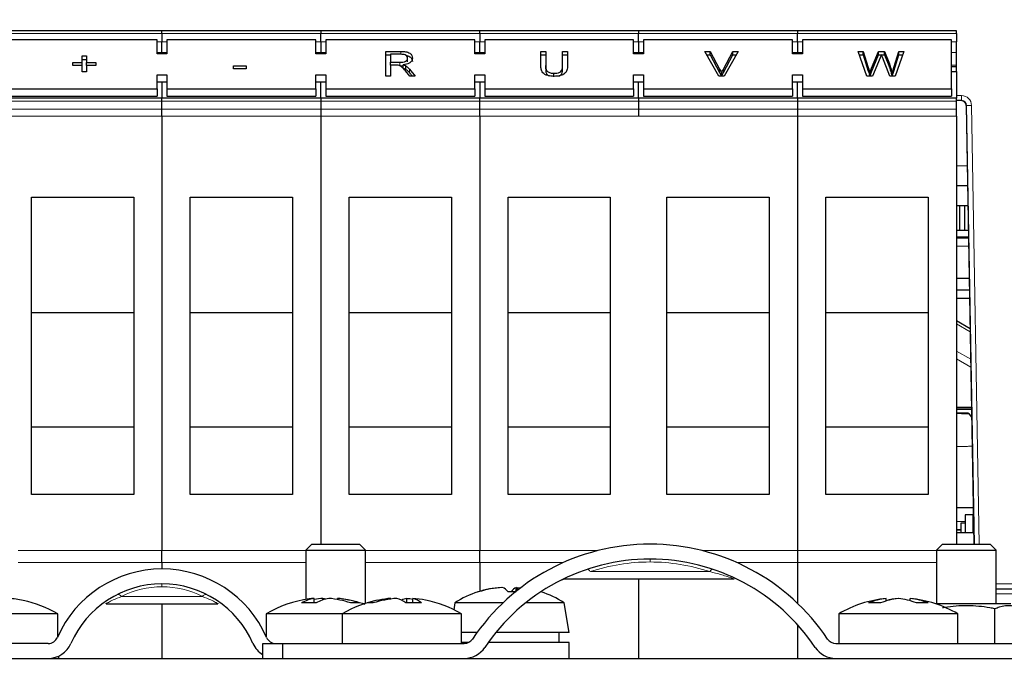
# Paper-space layout 'Blatt5' of a CAD drawing. Header units: millimetres. Extents: x 5 to 418, y 2 to 292.
# Tile 10 of 29: x 208 to 275, y 146 to 190. Entities that reach past the tile are written whole.
import ezdxf

# ---------------------------------------------------------------- set-up
doc = ezdxf.new("R2010")
doc.units = ezdxf.units.MM
doc.layers.add('SLD-0', color=7, linetype='Continuous')
doc.styles.add('SLDTEXTSTYLE0', font='TXT', dxfattribs={"width": 0.605})
doc.dimstyles.new('SLDDIMSTYLE4', dxfattribs={"dimtxt": 4.10931, "dimasz": 3.302, "dimexe": 0, "dimexo": 0.0625, "dimgap": 1.027327, "dimtad": 1, "dimlfac": 1.5, "dimrnd": 1e-09, "dimzin": 12, "dimdsep": 46, "dimtxsty": 'SLDTEXTSTYLE0', "dimsah": 1, "dimcen": 0.09, "dimadec": 0, "dimazin": 3, "dimtfac": 1, "dimtofl": 0, "dimtmove": 0, "dimatfit": 3, "dimfxl": 1, "dimfrac": 2, "dimtolj": 1, "dimtzin": 12, "dimarcsym": 0})

# ---------------------------------------------------------------- blocks, each defined once
blk = doc.blocks.new('_D_22')
at = {"layer": 'SLD-0', "color": 7}
for p, q in [((125.674, 135.231), (125.674, 269.424)), ((310.341, 135.218), (310.341, 269.424)), ((310.341, 268.424), (125.674, 268.424))]:
    blk.add_line(p, q, dxfattribs=at)
for points in [[(125.674, 268.424), (128.976, 267.916), (128.976, 268.932)], [(310.341, 268.424), (307.039, 268.932), (307.039, 267.916)]]:
    blk.add_solid(points, dxfattribs=at)
at = {"layer": 'SLD-0', "color": 7, "insert": (213.304, 273.881), "char_height": 4.2333, "attachment_point": 1, "style": 'SLDTEXTSTYLE0'}
blk.add_mtext('277', dxfattribs=at)

psp = doc.layouts.new('Blatt5')

# ---------------------------------------------------------------- linework, layer by layer
at = {"color": 7, "linetype": 'Continuous', "lineweight": 25}
for p, q in [((218.0077, 188.7969), (207.341, 188.7969)), ((218.0077, 188.6017), (218.0077, 188.7969)), ((228.6744, 188.7969), (218.0077, 188.7969)), ((218.0077, 188.6017), (218.0077, 188.0494)), ((239.341, 188.7969), (228.6744, 188.7969)), ((228.6744, 188.7969), (228.6744, 188.6017)), ((228.6744, 188.0494), (228.6744, 188.6017)), ((239.341, 188.6017), (239.341, 188.7969)), ((250.0077, 188.7969), (239.341, 188.7969)), ((239.341, 188.6017), (239.341, 188.0494)), ((260.6744, 188.7969), (250.0077, 188.7969)), ((250.0077, 188.7969), (250.0077, 188.6017)), ((250.0077, 188.0494), (250.0077, 188.6017)), ((271.341, 188.7969), (260.6744, 188.7969)), ((260.6744, 188.7969), (260.6744, 188.6017)), ((260.6744, 188.0494), (260.6744, 188.6017)), ((271.341, 188.6017), (271.341, 188.7969)), ((271.341, 188.6017), (271.341, 188.0494)), ((217.6744, 188.1849), (207.6744, 188.1849)), ((217.6744, 187.2421), (217.6744, 188.1849)), ((218.0077, 187.3361), (218.0077, 188.0494)), ((218.341, 188.1849), (218.341, 187.2421)), ((228.341, 188.1849), (218.341, 188.1849)), ((228.341, 187.2421), (228.341, 188.1849)), ((228.6744, 188.0494), (228.6744, 187.3361)), ((229.0077, 188.1849), (229.0077, 187.2421)), ((239.0077, 188.1849), (229.0077, 188.1849)), ((239.0077, 187.2421), (239.0077, 188.1849)), ((239.341, 187.3361), (239.341, 188.0494)), ((239.6744, 188.1849), (239.6744, 187.2421)), ((249.6744, 188.1849), (239.6744, 188.1849)), ((249.6744, 187.2421), (249.6744, 188.1849)), ((250.0077, 188.0494), (250.0077, 187.3361)), ((250.341, 188.1849), (250.341, 187.2421)), ((260.341, 188.1849), (250.341, 188.1849)), ((260.341, 187.2421), (260.341, 188.1849)), ((260.6744, 188.0494), (260.6744, 187.3361)), ((261.0077, 188.1849), (261.0077, 187.2421)), ((271.0077, 188.1849), (261.0077, 188.1849)), ((271.0077, 184.8851), (271.0077, 188.1849)), ((271.341, 187.3361), (271.341, 188.0494)), ((212.6592, 187.1072), (212.9284, 187.1072)), ((212.6592, 186.663), (212.6592, 187.1072)), ((212.9284, 187.1072), (212.9284, 186.663)), ((218.341, 187.2421), (217.6744, 187.2421)), ((218.0077, 187.2421), (218.0077, 187.3361)), ((229.0077, 187.2421), (228.341, 187.2421)), ((228.6744, 187.3361), (228.6744, 187.2421)), ((233.031, 187.4034), (234.0434, 187.4034)), ((233.031, 185.7535), (233.031, 187.4034)), ((233.031, 187.1677), (233.36, 187.1677)), ((233.36, 187.213), (233.36, 186.6842)), ((234.0555, 187.213), (233.36, 187.213)), ((239.6744, 187.2421), (239.0077, 187.2421)), ((239.341, 187.2421), (239.341, 187.3361)), ((243.4412, 187.4034), (243.7703, 187.4034)), ((243.4412, 186.4541), (243.4412, 187.4034)), ((243.4412, 187.1677), (243.7703, 187.1677)), ((243.7703, 187.4034), (243.7703, 186.4651)), ((244.907, 187.4034), (245.2361, 187.4034)), ((244.907, 186.4651), (244.907, 187.4034)), ((244.907, 187.1677), (245.2361, 187.1677)), ((245.2361, 187.4034), (245.2361, 186.4541)), ((250.341, 187.2421), (249.6744, 187.2421)), ((250.0077, 187.3361), (250.0077, 187.2421)), ((254.4521, 187.4034), (254.8087, 187.4034)), ((255.393, 185.7535), (254.4521, 187.4034)), ((254.5865, 187.1677), (254.8087, 187.1677)), ((254.8087, 187.4034), (255.4435, 186.2208)), ((254.8087, 187.1677), (254.8087, 187.4034)), ((254.8087, 187.1677), (255.4435, 185.9851)), ((255.6982, 186.2208), (256.3344, 187.4034)), ((255.6982, 185.9851), (256.3344, 187.1677)), ((256.691, 187.4034), (255.7496, 185.7535)), ((256.3344, 187.4034), (256.691, 187.4034)), ((256.3344, 187.1677), (256.3344, 187.4034)), ((256.3344, 187.1677), (256.5565, 187.1677)), ((261.0077, 187.2421), (260.341, 187.2421)), ((260.6744, 187.3361), (260.6744, 187.2421)), ((264.7404, 187.4034), (265.0802, 187.4034)), ((265.3279, 185.7535), (264.7404, 187.4034)), ((264.8243, 187.1677), (265.0802, 187.1677)), ((265.0802, 187.4034), (265.4265, 186.3183)), ((265.0802, 187.1677), (265.0802, 187.4034)), ((265.0802, 187.1677), (265.4265, 186.0826)), ((265.6532, 186.2773), (266.1141, 187.4034)), ((265.6532, 186.0416), (266.1141, 187.1677)), ((266.1141, 187.4034), (266.51, 187.4034)), ((266.1141, 187.1677), (266.1141, 187.4034)), ((266.1141, 187.1677), (266.296, 187.1677)), ((266.3249, 187.1677), (266.51, 187.1677)), ((266.51, 187.4034), (266.8433, 186.5768)), ((266.51, 187.1677), (266.51, 187.4034)), ((266.51, 187.1677), (266.8433, 186.3411)), ((267.1373, 186.3246), (267.4818, 187.4034)), ((267.1373, 186.0889), (267.4818, 187.1677)), ((267.8216, 187.4034), (267.2336, 185.7535)), ((267.4818, 187.4034), (267.8216, 187.4034)), ((267.4818, 187.1677), (267.4818, 187.4034)), ((267.4818, 187.1677), (267.7376, 187.1677)), ((271.341, 186.475), (271.341, 187.3361)), ((212.031, 186.663), (212.6592, 186.663)), ((212.031, 186.4727), (212.031, 186.663)), ((212.6592, 186.4727), (212.031, 186.4727)), ((212.6592, 186.8715), (212.9284, 186.8715)), ((212.6592, 186.4727), (212.6592, 186.663)), ((212.6592, 186.0284), (212.6592, 186.4727)), ((212.9284, 186.663), (213.5566, 186.663)), ((212.9284, 186.4727), (212.9284, 186.663)), ((213.5566, 186.4727), (212.9284, 186.4727)), ((212.9284, 186.4727), (212.9284, 186.0284)), ((213.5566, 186.663), (213.5566, 186.4727)), ((222.8002, 186.4303), (223.6677, 186.4303)), ((222.8002, 186.24), (222.8002, 186.4303)), ((223.6677, 186.4303), (223.6677, 186.24)), ((233.36, 186.6842), (233.985, 186.6842)), ((233.36, 186.4938), (233.36, 186.6842)), ((233.697, 186.4938), (233.36, 186.4938)), ((233.36, 186.4938), (233.36, 185.7535)), ((234.207, 186.2793), (234.207, 186.515)), ((234.3883, 186.198), (234.3883, 186.4337)), ((234.4968, 186.7178), (234.4968, 186.9535)), ((243.7703, 186.2294), (243.7703, 186.4651)), ((244.907, 186.2294), (244.907, 186.4651)), ((266.2225, 186.9879), (265.7173, 185.7535)), ((266.8718, 185.7535), (266.3843, 187.0144)), ((266.8433, 186.3411), (266.8433, 186.5768)), ((271.341, 186.4028), (271.341, 186.475)), ((212.9284, 186.0284), (212.6592, 186.0284)), ((217.6744, 185.8279), (218.341, 185.8279)), ((217.6744, 184.8851), (217.6744, 185.8279)), ((218.341, 185.8279), (218.341, 184.8851)), ((223.6677, 186.24), (222.8002, 186.24)), ((228.341, 185.8279), (229.0077, 185.8279)), ((228.341, 184.8851), (228.341, 185.8279)), ((229.0077, 185.8279), (229.0077, 184.8851)), ((234.6398, 185.7535), (234.3491, 186.1018)), ((234.6342, 186.2089), (235.017, 185.7535)), ((234.6342, 185.9732), (234.8189, 185.7535)), ((239.0077, 185.8279), (239.6744, 185.8279)), ((239.0077, 184.8851), (239.0077, 185.8279)), ((239.6744, 185.8279), (239.6744, 184.8851)), ((244.3186, 185.7081), (244.3186, 185.9438)), ((249.6744, 185.8279), (250.341, 185.8279)), ((249.6744, 184.8851), (249.6744, 185.8279)), ((250.341, 185.8279), (250.341, 184.8851)), ((255.5716, 185.7535), (255.5716, 185.9544)), ((260.341, 185.8279), (261.0077, 185.8279)), ((260.341, 184.8851), (260.341, 185.8279)), ((261.0077, 185.8279), (261.0077, 184.8851)), ((265.5331, 185.7535), (265.5331, 185.9842)), ((267.0288, 185.7535), (267.0288, 185.9842)), ((271.0077, 186.4028), (271.341, 186.4028)), ((271.0077, 186.0577), (271.341, 186.0577)), ((271.341, 186.0577), (271.341, 186.4028)), ((271.341, 186.0577), (271.341, 184.2731)), ((217.6744, 185.3565), (218.341, 185.3565)), ((218.0077, 185.3565), (218.0077, 184.2731)), ((228.341, 185.3565), (229.0077, 185.3565)), ((228.6744, 184.2731), (228.6744, 185.3565)), ((233.36, 185.7535), (233.031, 185.7535)), ((235.017, 185.7535), (234.6398, 185.7535)), ((239.0077, 185.3565), (239.6744, 185.3565)), ((239.341, 185.3565), (239.341, 184.2731)), ((249.6744, 185.3565), (250.341, 185.3565)), ((250.0077, 184.2731), (250.0077, 185.3565)), ((255.7496, 185.7535), (255.393, 185.7535)), ((260.341, 185.3565), (261.0077, 185.3565)), ((260.6744, 184.2731), (260.6744, 185.3565)), ((265.7173, 185.7535), (265.3279, 185.7535)), ((267.2336, 185.7535), (266.8718, 185.7535)), ((207.6744, 184.8851), (217.6744, 184.8851)), ((217.6744, 184.8851), (217.6744, 184.4137)), ((218.341, 184.8851), (228.341, 184.8851)), ((218.341, 184.8851), (218.341, 184.4137)), ((228.341, 184.8851), (228.341, 184.4137)), ((229.0077, 184.8851), (239.0077, 184.8851)), ((229.0077, 184.8851), (229.0077, 184.4137)), ((239.0077, 184.8851), (239.0077, 184.4137)), ((239.6744, 184.8851), (249.6744, 184.8851)), ((239.6744, 184.8851), (239.6744, 184.4137)), ((249.6744, 184.8851), (249.6744, 184.4137)), ((250.341, 184.8851), (260.341, 184.8851)), ((250.341, 184.8851), (250.341, 184.4137)), ((260.341, 184.8851), (260.341, 184.4137)), ((261.0077, 184.8851), (271.0077, 184.8851)), ((261.0077, 184.8851), (261.0077, 184.4137)), ((271.0077, 184.8851), (271.0077, 184.4137)), ((218.0077, 184.2731), (207.341, 184.2731)), ((207.6744, 184.4137), (217.6744, 184.4137)), ((228.6744, 184.2731), (218.0077, 184.2731)), ((218.0077, 184.0778), (218.0077, 184.2731)), ((218.0077, 183.5255), (218.0077, 184.0778)), ((218.341, 184.4137), (228.341, 184.4137)), ((239.341, 184.2731), (228.6744, 184.2731)), ((228.6744, 184.2731), (228.6744, 184.0778)), ((228.6744, 184.0778), (228.6744, 183.5255)), ((229.0077, 184.4137), (239.0077, 184.4137)), ((250.0077, 184.2731), (239.341, 184.2731)), ((239.341, 184.0778), (239.341, 184.2731)), ((239.341, 183.5255), (239.341, 184.0778)), ((239.6744, 184.4137), (249.6744, 184.4137)), ((260.6744, 184.2731), (250.0077, 184.2731)), ((250.0077, 184.2731), (250.0077, 184.0778)), ((250.0077, 184.0778), (250.0077, 183.5255)), ((250.341, 184.4137), (260.341, 184.4137)), ((271.341, 184.2731), (260.6744, 184.2731)), ((260.6744, 184.2731), (260.6744, 184.0778)), ((260.6744, 184.0778), (260.6744, 183.5255)), ((261.0077, 184.4137), (271.0077, 184.4137)), ((271.341, 184.0778), (271.341, 184.2731)), ((271.6935, 184.1025), (271.341, 184.1025)), ((271.341, 183.5255), (271.341, 184.0778)), ((218.0077, 183.0541), (218.0077, 183.5255)), ((228.6744, 183.5255), (228.6744, 183.0541)), ((239.341, 183.0541), (239.341, 183.5255)), ((250.0077, 183.5255), (250.0077, 183.0541)), ((260.6744, 183.5255), (260.6744, 183.0541)), ((271.341, 183.0541), (271.341, 183.5255)), ((272.0014, 183.775), (272.5246, 154.3303)), ((218.0077, 183.0541), (218.0077, 153.8997)), ((228.6744, 183.0541), (228.6744, 154.3303)), ((239.341, 183.0541), (239.341, 153.8997)), ((260.6744, 183.0541), (260.6744, 153.8997)), ((271.341, 183.0541), (271.341, 154.3303)), ((271.341, 178.3969), (272.097, 178.3969)), ((209.241, 177.6223), (216.1077, 177.6223)), ((209.241, 157.6636), (209.241, 177.6223)), ((216.1077, 177.6223), (216.1077, 157.6636)), ((219.9077, 177.6223), (226.7744, 177.6223)), ((219.9077, 157.6636), (219.9077, 177.6223)), ((226.7744, 177.6223), (226.7744, 157.6636)), ((230.5744, 177.6223), (237.441, 177.6223)), ((230.5744, 157.6636), (230.5744, 177.6223)), ((237.441, 177.6223), (237.441, 157.6636)), ((241.241, 177.6223), (248.1077, 177.6223)), ((241.241, 157.6636), (241.241, 177.6223)), ((248.1077, 177.6223), (248.1077, 157.6636)), ((251.9077, 177.6223), (258.7744, 177.6223)), ((251.9077, 157.6636), (251.9077, 177.6223)), ((258.7744, 177.6223), (258.7744, 157.6636)), ((262.5744, 157.6636), (262.5744, 177.6223)), ((262.5744, 177.6223), (269.441, 177.6223)), ((269.441, 177.6223), (269.441, 157.6636)), ((271.341, 177.0636), (272.1207, 177.0636)), ((271.56, 177.0636), (271.56, 175.3969)), ((271.8934, 177.0636), (271.8934, 175.3969)), ((271.56, 175.3969), (271.341, 175.3969)), ((271.8934, 175.3969), (271.56, 175.3969)), ((272.1503, 175.3969), (271.8934, 175.3969)), ((272.1586, 174.93), (271.341, 174.93)), ((271.341, 174.93), (272.1586, 174.93)), ((271.341, 172.1969), (272.2071, 172.1969)), ((271.341, 171.3969), (272.2214, 171.3969)), ((272.2314, 170.8303), (271.341, 170.8303)), ((216.1077, 169.8636), (209.241, 169.8636)), ((226.7744, 169.8636), (219.9077, 169.8636)), ((237.441, 169.8636), (230.5744, 169.8636)), ((248.1077, 169.8636), (241.241, 169.8636)), ((258.7744, 169.8636), (251.9077, 169.8636)), ((269.441, 169.8636), (262.5744, 169.8636)), ((272.2676, 168.7931), (271.341, 169.3175)), ((272.3623, 163.4636), (271.341, 163.4636)), ((272.1729, 163.0947), (272.3738, 162.8156)), ((272.1729, 163.0947), (272.1729, 163.0947)), ((209.241, 162.2024), (216.1077, 162.2024)), ((219.9077, 162.2024), (226.7744, 162.2024)), ((230.5744, 162.2024), (237.441, 162.2024)), ((241.241, 162.2024), (248.1077, 162.2024)), ((251.9077, 162.2024), (258.7744, 162.2024)), ((262.5744, 162.2024), (269.441, 162.2024)), ((216.1077, 157.6636), (209.241, 157.6636)), ((226.7744, 157.6636), (219.9077, 157.6636)), ((237.441, 157.6636), (230.5744, 157.6636)), ((248.1077, 157.6636), (241.241, 157.6636)), ((258.7744, 157.6636), (251.9077, 157.6636)), ((269.441, 157.6636), (262.5744, 157.6636)), ((271.941, 156.3036), (271.941, 155.1036)), ((272.441, 156.3036), (271.941, 156.3036)), ((272.441, 156.3036), (272.441, 155.1036)), ((272.441, 156.3036), (272.4895, 156.3036)), ((271.6577, 155.1036), (271.6577, 155.7703)), ((271.6577, 155.7703), (271.941, 155.7703)), ((271.341, 155.1036), (272.5109, 155.1036)), ((228.0744, 154.3303), (227.6744, 153.9303)), ((228.0744, 154.3303), (231.2744, 154.3303)), ((231.6744, 153.9303), (231.2744, 154.3303)), ((270.4077, 154.3303), (270.0077, 153.9303)), ((270.4077, 154.3303), (273.6077, 154.3303)), ((274.0077, 153.9303), (273.6077, 154.3303)), ((218.0077, 153.0983), (218.0077, 153.8997)), ((227.6744, 153.9303), (227.6744, 150.6184)), ((227.6744, 153.9303), (231.6744, 153.9303)), ((231.6744, 150.3512), (231.6744, 153.9303)), ((239.341, 153.0983), (239.341, 153.8997)), ((260.6744, 153.8997), (260.6744, 153.0983)), ((270.0077, 153.9303), (270.0077, 150.3303)), ((270.0077, 153.9303), (274.0077, 153.9303)), ((274.0077, 150.3303), (274.0077, 153.9303)), ((218.0077, 153.0983), (218.0077, 152.6636)), ((239.341, 153.0983), (239.341, 151.1631)), ((260.6744, 153.0983), (260.6744, 150.362)), ((240.7816, 151.4179), (240.7805, 151.4242)), ((241.7743, 151.1523), (241.8137, 151.4242)), ((241.9015, 151.4242), (242.1004, 151.4077)), ((245.1182, 151.9969), (256.4278, 151.9969)), ((250.0077, 151.9969), (250.0077, 146.6636)), ((274.0077, 151.3303), (278.6907, 151.3303)), ((214.2485, 150.3303), (221.7672, 150.3303)), ((218.0077, 150.3303), (218.0077, 146.6636)), ((228.2321, 150.3902), (228.2321, 150.69)), ((228.8062, 150.593), (228.8062, 150.69)), ((229.7833, 150.6144), (229.7833, 150.69)), ((231.6097, 150.3303), (231.5057, 150.3303)), ((233.3769, 150.6477), (233.3769, 150.69)), ((234.4366, 150.3856), (234.4366, 150.69)), ((234.8385, 150.402), (234.8385, 150.69)), ((237.6744, 150.3969), (237.5965, 149.9295)), ((240.9111, 150.3969), (237.6744, 150.3969)), ((245.0077, 150.3969), (242.4306, 150.3969)), ((245.341, 148.3969), (245.0077, 150.3969)), ((266.6397, 150.5227), (266.6397, 150.69)), ((267.4342, 150.6886), (267.4342, 150.69)), ((268.2424, 150.5312), (268.2424, 150.69)), ((275.0077, 150.3303), (269.939, 150.3303)), ((211.0077, 149.6585), (203.0077, 149.6585)), ((211.0077, 148.1239), (211.0077, 149.6585)), ((225.0077, 149.6585), (225.0077, 148.1239)), ((230.1077, 149.6585), (225.0077, 149.6585)), ((230.1077, 149.6585), (230.1077, 147.6636)), ((238.1077, 149.6585), (230.1077, 149.6585)), ((238.1077, 147.6636), (238.1077, 149.6585)), ((263.441, 149.6585), (263.441, 147.6636)), ((271.441, 149.6585), (263.441, 149.6585)), ((271.441, 147.6636), (271.441, 149.6585)), ((273.9322, 147.6636), (273.9322, 149.9907)), ((260.6744, 148.9282), (260.6744, 146.6636)), ((239.1604, 148.3969), (238.1077, 148.3969)), ((245.341, 148.3969), (240.4198, 148.3969)), ((244.6744, 147.7303), (244.6744, 148.3969)), ((210.3701, 147.6636), (202.6744, 147.6636)), ((224.7744, 146.6636), (224.7744, 147.6636)), ((224.7744, 147.6636), (226.1077, 147.6636)), ((226.1077, 147.6636), (226.1077, 146.6636)), ((226.1077, 147.6636), (238.3022, 147.6636)), ((238.5928, 147.7303), (238.1077, 147.7303)), ((245.341, 147.7303), (239.9128, 147.7303)), ((245.341, 146.6636), (245.341, 147.7303)), ((263.2466, 147.6636), (275.441, 147.6636)), ((211.0744, 146.7846), (211.0726, 146.8189)), ((211.0744, 146.6636), (211.0744, 146.7846)), ((160.0077, 146.6636), (276.0077, 146.6636))]:
    psp.add_line(p, q, dxfattribs=at)
at = {"color": 7, "linetype": 'Continuous', "lineweight": 18}
for p, q in [((207.341, 188.6017), (218.0077, 188.6017)), ((218.0077, 188.6017), (228.6744, 188.6017)), ((228.6744, 188.6017), (239.341, 188.6017)), ((239.341, 188.6017), (250.0077, 188.6017)), ((250.0077, 188.6017), (260.6744, 188.6017)), ((260.6744, 188.6017), (271.341, 188.6017)), ((218.0077, 188.0494), (217.6744, 188.0494)), ((218.341, 188.0494), (218.0077, 188.0494)), ((228.6744, 188.0494), (228.341, 188.0494)), ((229.0077, 188.0494), (228.6744, 188.0494)), ((239.341, 188.0494), (239.0077, 188.0494)), ((239.6744, 188.0494), (239.341, 188.0494)), ((250.0077, 188.0494), (249.6744, 188.0494)), ((250.341, 188.0494), (250.0077, 188.0494)), ((261.0077, 188.0494), (260.341, 188.0494)), ((271.341, 188.0494), (271.0077, 188.0494)), ((217.6744, 187.3361), (218.0077, 187.3361)), ((218.0077, 187.3361), (218.341, 187.3361)), ((228.341, 187.3361), (228.6744, 187.3361)), ((228.6744, 187.3361), (229.0077, 187.3361)), ((234.0434, 187.213), (234.0434, 187.4034)), ((239.0077, 187.3361), (239.341, 187.3361)), ((239.341, 187.3361), (239.6744, 187.3361)), ((249.6744, 187.3361), (250.0077, 187.3361)), ((250.0077, 187.3361), (250.341, 187.3361)), ((260.341, 187.3361), (260.6744, 187.3361)), ((260.6744, 187.3361), (261.0077, 187.3361)), ((271.0077, 187.3361), (271.341, 187.3361)), ((233.985, 186.4485), (233.985, 186.6842)), ((271.341, 186.475), (271.0077, 186.475)), ((234.6342, 185.9732), (234.6342, 186.2089)), ((255.4435, 185.9851), (255.4435, 186.2208)), ((255.6982, 185.9851), (255.6982, 186.2208)), ((265.4265, 186.0826), (265.4265, 186.3183)), ((265.6532, 186.0416), (265.6532, 186.2773)), ((267.1373, 186.0889), (267.1373, 186.3246)), ((207.341, 184.0778), (218.0077, 184.0778)), ((218.0077, 184.0778), (228.6744, 184.0778)), ((228.6744, 184.0778), (239.341, 184.0778)), ((239.341, 184.0778), (250.0077, 184.0778)), ((250.0077, 184.0778), (260.6744, 184.0778)), ((260.6744, 184.0778), (271.341, 184.0778)), ((271.341, 184.4416), (271.6935, 184.4416)), ((271.6935, 184.4416), (271.6935, 184.1025)), ((272.3604, 183.7866), (272.8838, 154.3303)), ((218.0077, 183.5255), (207.341, 183.5255)), ((228.6744, 183.5255), (218.0077, 183.5255)), ((239.341, 183.5255), (228.6744, 183.5255)), ((250.0077, 183.5255), (239.341, 183.5255)), ((260.6744, 183.5255), (250.0077, 183.5255)), ((271.341, 183.5255), (260.6744, 183.5255)), ((272.0272, 183.775), (272.0014, 183.775)), ((272.5503, 154.3303), (272.0272, 183.775)), ((218.0077, 183.0541), (207.341, 183.0541)), ((228.6744, 183.0541), (218.0077, 183.0541)), ((239.341, 183.0541), (228.6744, 183.0541)), ((250.0077, 183.0541), (239.341, 183.0541)), ((260.6744, 183.0541), (250.0077, 183.0541)), ((271.341, 183.0541), (260.6744, 183.0541)), ((271.341, 179.7303), (272.0733, 179.7303)), ((271.341, 174.8709), (272.1596, 174.8709)), ((271.341, 174.3376), (272.1691, 174.3376)), ((271.341, 169.1138), (272.2713, 168.5873)), ((272.2676, 168.7931), (272.2676, 168.7931)), ((271.341, 167.286), (272.3041, 166.7409)), ((271.341, 166.7683), (272.3134, 166.2179)), ((272.3612, 163.5254), (271.341, 163.5254)), ((271.341, 163.3671), (272.364, 163.3671)), ((271.341, 156.7972), (272.4496, 156.7972)), ((271.941, 155.8563), (271.341, 155.8563)), ((271.6577, 155.323), (271.341, 155.323)), ((271.6577, 155.2639), (271.341, 155.2639)), ((208.341, 153.8997), (218.0077, 153.8997)), ((218.0077, 153.8997), (227.6744, 153.8997)), ((231.6744, 153.8997), (239.341, 153.8997)), ((239.341, 153.8997), (247.2876, 153.8997)), ((254.2611, 153.8997), (270.0077, 153.8997)), ((218.0077, 153.0983), (208.341, 153.0983)), ((227.6744, 153.0983), (218.0077, 153.0983)), ((239.341, 153.0983), (231.6744, 153.0983)), ((244.9608, 153.0983), (239.341, 153.0983)), ((250.7744, 153.3303), (250.7744, 153.135)), ((270.0077, 153.0983), (256.588, 153.0983)), ((254.7796, 152.4851), (246.7691, 152.4851)), ((218.0077, 151.6636), (218.0077, 151.4683)), ((274.0077, 151.6578), (289.3525, 151.6578)), ((215.2917, 150.8184), (220.7237, 150.8184)), ((278.6907, 150.9969), (274.0077, 150.9969)), ((211.0744, 146.7846), (210.9935, 146.7846))]:
    psp.add_line(p, q, dxfattribs=at)
at = {"color": 7, "linetype": 'Continuous', "lineweight": 18, "flags": 128}
for points in [[(246.5583, 152.6461), (246.5793, 152.6493), (246.6024, 152.6456), (246.6273, 152.6349), (246.6538, 152.6175), (246.6815, 152.5936), (246.7102, 152.5632), (246.7395, 152.527), (246.7691, 152.4851)], [(254.7796, 152.4851), (254.8093, 152.527), (254.8386, 152.5632), (254.8672, 152.5936), (254.8949, 152.6175), (254.9214, 152.6349), (254.9463, 152.6456), (254.9694, 152.6493), (254.9904, 152.6461)]]:
    psp.add_lwpolyline(points, dxfattribs=at)
at = {"color": 7, "linetype": 'Continuous', "lineweight": 25, "flags": 128}
for points in [[(228.2321, 150.69), (228.0462, 150.6717), (227.8891, 150.6517)], [(228.8062, 150.69), (228.9154, 150.6717), (229.0077, 150.6517)], [(234.4366, 150.69), (234.6382, 150.6717), (234.8385, 150.6477)]]:
    psp.add_lwpolyline(points, dxfattribs=at)
at = {"color": 7, "linetype": 'Continuous', "lineweight": 18}
for centre, radius, start, end in [((272.3676, 178.8041), 4.9825, 90.082199, 93.917214), ((250.7744, 140.4683), 12.6667, 90, 108.433579), ((250.7744, 140.4683), 12.6667, 71.566421, 90), ((218.0077, 145.4683), 6, 90, 116.914792), ((218.0077, 145.4683), 6, 63.085208, 90), ((215.0468, 150.6493), 0.2976, 34.617716, 101.015972), ((220.9686, 150.6493), 0.2976, 78.984028, 145.382284)]:
    psp.add_arc(centre, radius, start, end, dxfattribs=at)
at = {"color": 7, "linetype": 'Continuous', "lineweight": 25}
for centre, radius, start, end in [((250.7744, 139.9969), 14.3333, 33.748989, 146.251011), ((250.7744, 139.9969), 13.3333, 33.748989, 146.251011), ((218.0077, 144.9969), 7.6667, 23.578178, 156.421822), ((218.0077, 144.9969), 6.6667, 23.578178, 156.421822), ((241.216, 144.9245), 6.5142, 93.83303, 107.861779), ((241.3202, 144.5646), 6.8744, 93.768816, 107.391994), ((240.5325, 150.626), 0.8659, 35.165037, 67.177631), ((242.1496, 150.626), 0.8659, 112.822369, 144.834963), ((242.8729, 150.9405), 1.0851, 153.532373, 166.939294), ((241.341, 144.6282), 6.8354, 108.02519, 122.440387), ((239.2417, 151.0779), 0.0525, 63.139814, 116.860186), ((241.1624, 144.2981), 6.8323, 87.657064, 89.381727), ((241.5195, 144.3059), 6.8245, 87.65584, 92.34416), ((243.4411, 151.0816), 0.0488, 61.946, 82.433784), ((241.341, 144.6282), 6.8354, 57.559613, 71.97481), ((207.1964, 143.6114), 7.0989, 77.874065, 85.670846), ((207.0077, 142.7303), 8, 60, 77.878149), ((229.0077, 142.7303), 8, 98.037959, 120), ((228.5806, 148.3611), 2.3549, 98.512032, 120.911563), ((227.8595, 144.6959), 5.7065, 85.088456, 94.911544), ((229.2985, 144.735), 5.9753, 94.725731, 100.280486), ((229.5578, 148.3611), 2.3549, 98.512032, 120.911563), ((228.7082, 144.674), 6.0369, 70.986107, 85.239026), ((229.2823, 144.674), 6.0369, 70.986107, 85.239026), ((234.1077, 142.7303), 8, 101.524087, 120), ((229.0077, 142.7303), 8, 70.724069, 81.962041), ((230.962, 148.4246), 1.9779, 81.6549, 98.3451), ((233.9124, 143.6825), 7.028, 94.369807, 107.599954), ((231.9883, 149.4273), 0.9751, 78.109606, 101.890394), ((234.3142, 143.6825), 7.028, 94.369807, 107.599954), ((233.4745, 149.3526), 1.3716, 48.601439, 77.183118), ((234.6802, 149.5206), 1.1945, 101.764712, 118.63778), ((234.9114, 143.6932), 6.7092, 85.470426, 94.529574), ((234.5342, 149.3526), 1.3716, 48.601439, 77.183118), ((234.3061, 143.7054), 7.0049, 78.472691, 85.641522), ((234.1077, 142.7303), 8, 60, 78.475913), ((267.441, 142.7303), 8, 95.799252, 120), ((267.0673, 146.5825), 4.1298, 95.943831, 113.086851), ((265.8521, 146.4946), 3.9079, 84.06439, 95.93561), ((267.8756, 146.5825), 4.1298, 95.943831, 113.086851), ((267.8543, 146.5226), 4.1886, 95.757245, 106.857555), ((267.0149, 146.4526), 4.2595, 67.276931, 84.165535), ((267.8094, 146.4526), 4.2595, 67.276931, 84.165535), ((267.441, 142.7303), 8, 60, 84.200748), ((269.0575, 146.6259), 3.7765, 83.962029, 96.037971), ((210.3701, 148.3303), 0.6667, 270, 336.421822), ((210.3701, 148.3303), 1.6667, 270, 336.421822), ((225.6453, 148.3303), 1.6667, 203.578178, 238.494817), ((225.6453, 148.3303), 0.6667, 203.578178, 270), ((238.3022, 148.3303), 0.6667, 270, 326.251011), ((263.2466, 148.3303), 0.6667, 213.748989, 270), ((238.3022, 148.3303), 1.6667, 270, 326.251011), ((263.2466, 148.3303), 1.6667, 213.748989, 270)]:
    psp.add_arc(centre, radius, start, end, dxfattribs=at)
for centre, major_axis, ratio, start_param, end_param in [((271.6681, 183.7691), (0.2843, -0.1743), 0.9996522, 0.5675813, 2.1209243), ((271.6937, 183.7691), (0.299, -0.1479), 0.9992203, 0.4770518, 2.0303949)]:
    psp.add_ellipse(centre, major_axis=major_axis, ratio=ratio, start_param=start_param, end_param=end_param, dxfattribs=at)
at = {"color": 7, "linetype": 'Continuous', "lineweight": 18}
psp.add_ellipse((271.6937, 183.775), major_axis=(0.5685, -0.3485), ratio=0.9996522, start_param=0.5675813, end_param=2.1209243, dxfattribs=at)
at = {"color": 7, "linetype": 'Continuous', "lineweight": 25}
for points, knots in [([(234.0434, 187.4034), (234.151, 187.4026), (234.3645, 187.401), (234.652, 187.311), (234.8004, 187.137), (234.8173, 187.018), (234.8258, 186.9585)], [0, 0, 0, 0, 0.2816712, 0.5592017, 0.779411, 1, 1, 1, 1]), ([(234.4968, 186.9535), (234.4897, 186.9967), (234.4755, 187.0828), (234.3133, 187.2018), (234.1533, 187.2088), (234.0555, 187.213)], [0, 0, 0, 0, 0.2804059, 0.5599807, 1, 1, 1, 1]), ([(234.3612, 187.1495), (234.3622, 187.1494), (234.4686, 187.1434), (234.6515, 187.0716), (234.8005, 186.9021), (234.8174, 186.7826), (234.8258, 186.7228)], [0, 0, 0, 0, 0.0036811, 0.3886146, 0.6940441, 1, 1, 1, 1]), ([(266.3109, 187.2041), (266.2944, 187.1637), (266.2649, 187.0917), (266.2355, 187.0196), (266.2225, 186.9879)], [0, 0, 0, 0, 0.55999874, 1, 1, 1, 1]), ([(266.3843, 187.0144), (266.3705, 187.0498), (266.3458, 187.113), (266.3216, 187.1762), (266.3109, 187.2041)], [0, 0, 0, 0, 0.5600066, 1, 1, 1, 1]), ([(233.8592, 186.4862), (233.8291, 186.489), (233.7752, 186.4939), (233.7209, 186.4938), (233.697, 186.4938)], [0, 0, 0, 0, 0.5598527, 1, 1, 1, 1]), ([(234.3491, 186.1018), (234.2773, 186.1862), (234.1773, 186.3037), (234.0148, 186.4431), (233.911, 186.4719), (233.8592, 186.4862)], [0, 0, 0, 0, 0.5608802, 0.7807292, 1, 1, 1, 1]), ([(233.985, 186.6842), (234.0528, 186.6851), (234.1879, 186.6869), (234.3749, 186.7334), (234.4788, 186.8405), (234.4908, 186.9159), (234.4968, 186.9535)], [0, 0, 0, 0, 0.2815626, 0.5602379, 0.7798719, 1, 1, 1, 1]), ([(233.985, 186.4485), (234.0552, 186.4451), (234.1323, 186.4414), (234.2008, 186.4629), (234.207, 186.4648)], [0, 0, 0, 0, 0.9100707, 1, 1, 1, 1]), ([(234.8258, 186.9585), (234.8162, 186.8941), (234.7969, 186.7654), (234.5819, 186.575), (234.3492, 186.5377), (234.207, 186.515)], [0, 0, 0, 0, 0.2805174, 0.5605016, 1, 1, 1, 1]), ([(234.207, 186.515), (234.2431, 186.5023), (234.3077, 186.4797), (234.3637, 186.4477), (234.3883, 186.4337)], [0, 0, 0, 0, 0.5601201, 1, 1, 1, 1]), ([(234.3883, 186.4337), (234.4405, 186.3951), (234.5336, 186.3262), (234.6034, 186.2447), (234.6342, 186.2089)], [0, 0, 0, 0, 0.5597943, 1, 1, 1, 1]), ([(244.3443, 185.7323), (244.1957, 185.7381), (243.9003, 185.7497), (243.5517, 185.9448), (243.4522, 186.2095), (243.4449, 186.3725), (243.4412, 186.4541)], [0, 0, 0, 0, 0.2807291, 0.5579036, 0.7784026, 1, 1, 1, 1]), ([(243.7703, 186.4651), (243.7712, 186.3952), (243.773, 186.2564), (243.8593, 186.0607), (244.0846, 185.9556), (244.2404, 185.9478), (244.3186, 185.9438)], [0, 0, 0, 0, 0.2817876, 0.5601223, 0.7793863, 1, 1, 1, 1]), ([(244.3186, 185.9438), (244.387, 185.946), (244.5235, 185.9503), (244.7244, 186.0013), (244.906, 186.1812), (244.9066, 186.3478), (244.907, 186.4651)], [0, 0, 0, 0, 0.18756145, 0.3742387, 0.55971924, 1, 1, 1, 1]), ([(245.2361, 186.4541), (245.2336, 186.3505), (245.2288, 186.1447), (245.0331, 185.8746), (244.6887, 185.7454), (244.4593, 185.7367), (244.3443, 185.7323)], [0, 0, 0, 0, 0.2816273, 0.5591584, 0.7789826, 1, 1, 1, 1]), ([(266.8433, 186.5768), (266.882, 186.4668), (266.9511, 186.2704), (267.0051, 186.0716), (267.0288, 185.9842)], [0, 0, 0, 0, 0.5599975, 1, 1, 1, 1]), ([(234.207, 186.2793), (234.2431, 186.2666), (234.3077, 186.244), (234.3637, 186.212), (234.3883, 186.198)], [0, 0, 0, 0, 0.5601201, 1, 1, 1, 1]), ([(234.3883, 186.198), (234.4405, 186.1594), (234.5336, 186.0905), (234.6034, 186.009), (234.6342, 185.9732)], [0, 0, 0, 0, 0.55979428, 1, 1, 1, 1]), ([(243.7703, 186.2294), (243.772, 186.1604), (243.7754, 186.0233), (243.8425, 185.8385), (243.9718, 185.787), (244.0136, 185.7703)], [0, 0, 0, 0, 0.406381, 0.8077822, 1, 1, 1, 1]), ([(244.6523, 185.7602), (244.6729, 185.7654), (244.7582, 185.7867), (244.9012, 185.952), (244.9046, 186.1148), (244.907, 186.2294)], [0, 0, 0, 0, 0.0863953, 0.3571949, 1, 1, 1, 1]), ([(255.4435, 186.2208), (255.4696, 186.1716), (255.5162, 186.0837), (255.5546, 185.9939), (255.5716, 185.9544)], [0, 0, 0, 0, 0.5599982, 1, 1, 1, 1]), ([(255.4435, 185.9851), (255.4697, 185.9359), (255.5104, 185.8595), (255.5441, 185.7813), (255.5562, 185.7535)], [0, 0, 0, 0, 0.6432325, 1, 1, 1, 1]), ([(255.5716, 185.9544), (255.5931, 186.0046), (255.6315, 186.0944), (255.6778, 186.1822), (255.6982, 186.2208)], [0, 0, 0, 0, 0.5599723, 1, 1, 1, 1]), ([(255.5871, 185.7535), (255.6037, 185.792), (255.6373, 185.8701), (255.6778, 185.9465), (255.6982, 185.9851)], [0, 0, 0, 0, 0.4944317, 1, 1, 1, 1]), ([(265.4265, 186.3183), (265.4465, 186.2559), (265.4822, 186.1446), (265.5176, 186.0332), (265.5331, 185.9842)], [0, 0, 0, 0, 0.56, 1, 1, 1, 1]), ([(265.4265, 186.0826), (265.4465, 186.0202), (265.4817, 185.9106), (265.5165, 185.8008), (265.5315, 185.7535)], [0, 0, 0, 0, 0.5685135, 1, 1, 1, 1]), ([(265.5331, 185.9842), (265.5555, 186.0389), (265.5956, 186.1366), (265.6356, 186.2343), (265.6532, 186.2773)], [0, 0, 0, 0, 0.5600009, 1, 1, 1, 1]), ([(265.5352, 185.7535), (265.5569, 185.8065), (265.5963, 185.9026), (265.6356, 185.9986), (265.6532, 186.0416)], [0, 0, 0, 0, 0.5523585, 1, 1, 1, 1]), ([(266.8433, 186.3411), (266.882, 186.2311), (266.9511, 186.0347), (267.0051, 185.8359), (267.0288, 185.7485)], [0, 0, 0, 0, 0.5599975, 1, 1, 1, 1]), ([(267.0288, 185.9842), (267.0492, 186.0477), (267.0856, 186.1611), (267.1215, 186.2746), (267.1373, 186.3246)], [0, 0, 0, 0, 0.5599994, 1, 1, 1, 1]), ([(267.0288, 185.7485), (267.0492, 185.812), (267.0856, 185.9254), (267.1215, 186.0389), (267.1373, 186.0889)], [0, 0, 0, 0, 0.5599994, 1, 1, 1, 1]), ([(272.0826, 163.1303), (272.0658, 163.1303), (272.0341, 163.1303), (271.916, 163.1303), (271.784, 163.1303), (271.6553, 163.1303), (271.5063, 163.1303), (271.3954, 163.1303), (271.341, 163.1303)], [0, 0, 0, 0, 0.2683567, 0.5049888, 0.6342523, 0.7540493, 0.8795598, 1, 1, 1, 1]), ([(271.341, 163.1142), (271.4029, 163.1141), (271.5265, 163.1138), (271.6952, 163.1117), (271.8381, 163.1088), (271.9898, 163.1043), (272.1187, 163.0987), (272.1549, 163.0961), (272.1729, 163.0947)], [0, 0, 0, 0, 0.1269333, 0.253498, 0.379375, 0.5046134, 0.752633, 1, 1, 1, 1]), ([(272.1729, 163.0947), (272.1579, 163.1059), (272.131, 163.126), (272.0974, 163.129), (272.0826, 163.1303)], [0, 0, 0, 0, 0.558864, 1, 1, 1, 1]), ([(272.4206, 156.7636), (272.3466, 156.7636), (272.1986, 156.7636), (271.8643, 156.7636), (271.5656, 156.7636), (271.3886, 156.7636), (271.341, 156.7636)], [0, 0, 0, 0, 0.2970081, 0.5939646, 0.8908985, 1, 1, 1, 1]), ([(272.4496, 156.7972), (272.4491, 156.7925), (272.4481, 156.7826), (272.4403, 156.7713), (272.4305, 156.7647), (272.4238, 156.7639), (272.4206, 156.7636)], [0, 0, 0, 0, 0.2701509, 0.5624595, 0.7898482, 1, 1, 1, 1]), ([(244.8206, 151.9271), (244.8206, 151.9271), (244.8205, 151.9271), (244.8221, 151.9279), (244.8241, 151.9289), (244.8283, 151.9309), (244.8422, 151.9376), (244.9189, 151.9707), (245.016, 152.0019), (245.1019, 151.9933), (245.1178, 151.9917)], [0, 0, 0, 0, 0.0418263, 0.0594961, 0.0685469, 0.0792691, 0.1083235, 0.2083053, 0.8535203, 1, 1, 1, 1]), ([(273.9322, 149.9907), (273.8166, 150.0128), (273.2113, 150.129), (272.0827, 150.2407), (271.0132, 150.1604), (270.4557, 150.058), (270.4025, 150.0482)], [0, 0, 0, 0, 0.0995051, 0.5208981, 0.9542861, 1, 1, 1, 1]), ([(275.8567, 149.9907), (275.5894, 150.0781), (275.0464, 150.2558), (274.3961, 150.1634), (274.0273, 150.026), (273.9322, 149.9907)], [0, 0, 0, 0, 0.418553, 0.8501562, 1, 1, 1, 1])]:
    psp.add_open_spline(points, degree=3, knots=knots, dxfattribs=at)
at = {"color": 7, "linetype": 'Continuous', "lineweight": 18}
for points, knots in [([(272.448, 160.921), (272.3829, 160.9132), (272.2496, 160.8971), (271.9238, 160.8953), (271.6043, 160.8917), (271.4023, 160.8921), (271.341, 160.8922)], [0, 0, 0, 0, 0.2725563, 0.5583402, 0.8660697, 1, 1, 1, 1]), ([(256.428, 151.9981), (256.4241, 151.9995), (256.4191, 152.0013), (256.3599, 152.0222), (256.2114, 152.0742), (255.7761, 152.2182), (255.2592, 152.368), (254.8779, 152.4611), (254.7796, 152.4851)], [0, 0, 0, 0, 0.0839489, 0.1088885, 0.2328221, 0.4529195, 0.8589465, 1, 1, 1, 1]), ([(215.2917, 150.8184), (215.0959, 150.7415), (214.7579, 150.6087), (214.4191, 150.433), (214.2882, 150.36), (214.2394, 150.332), (214.2455, 150.3355), (214.2485, 150.3372)], [0, 0, 0, 0, 0.3839438, 0.6628063, 0.843693, 0.9217886, 1, 1, 1, 1]), ([(221.7673, 150.3369), (221.7716, 150.3345), (221.7779, 150.3309), (221.7556, 150.3437), (221.7063, 150.372), (221.553, 150.4555), (221.2582, 150.6084), (220.9197, 150.7414), (220.7237, 150.8184)], [0, 0, 0, 0, 0.053598, 0.0784712, 0.2609039, 0.3372737, 0.6161025, 1, 1, 1, 1])]:
    psp.add_open_spline(points, degree=3, knots=knots, dxfattribs=at)

# ---------------------------------------------------------------- dimensions: what is measured, and where the dimension line sits
at = {"layer": 'SLD-0', "color": 7}
dim = psp.add_linear_dim(base=(125.6742, 268.424), p1=(310.3406, 135.2182), p2=(125.6742, 135.2311), dimstyle='SLDDIMSTYLE4', dxfattribs=at)
dim.commit()
dim.dimension.update_dxf_attribs({"geometry": '_D_22', "text_midpoint": (218.0074, 268.424), "dimtype": 160})

doc.saveas('drawing.dxf')
